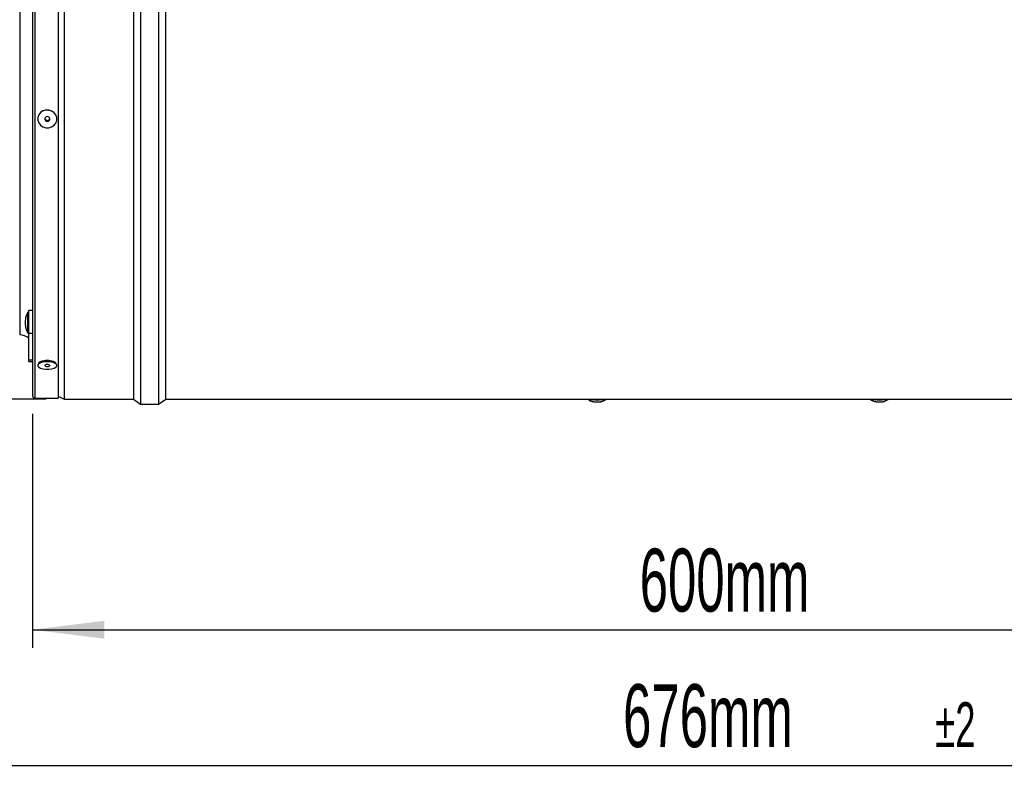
# Model space of a CAD drawing. Extents: x 5 to 297, y -3 to 205.
# Tile 15 of 31: x 56 to 111, y 110 to 153. Entities that reach past the tile are written whole.
import ezdxf

# ---------------------------------------------------------------- set-up
doc = ezdxf.new("R2010")
doc.units = 0
doc.layers.get('0').update_dxf_attribs({"linetype": 'CONTINUOUS'})
doc.styles.add('SLDTEXTSTYLE0', font='TXT', dxfattribs={"width": 0.605})
doc.dimstyles.new('SLDDIMSTYLE0', dxfattribs={"dimtxt": 3.5, "dimasz": 4, "dimexe": 0, "dimexo": 0.0625, "dimgap": 0.875, "dimtad": 1, "dimdec": 1, "dimlfac": 7, "dimrnd": 1e-09, "dimzin": 12, "dimtxsty": 'SLDTEXTSTYLE0', "dimsah": 1, "dimcen": 0.09, "dimazin": 3, "dimtfac": 1, "dimtofl": 0, "dimtmove": 0, "dimatfit": 3, "dimtolj": 1, "dimtzin": 12})
doc.dimstyles.new('SLDDIMSTYLE1', dxfattribs={"dimtxt": 3.5, "dimasz": 4, "dimexe": 0, "dimexo": 0.0625, "dimgap": 0.875, "dimtad": 1, "dimdec": 1, "dimlfac": 7, "dimrnd": 1e-09, "dimzin": 12, "dimtxsty": 'SLDTEXTSTYLE0', "dimsah": 1, "dimcen": 0.09, "dimazin": 3, "dimtol": 1, "dimtp": 2, "dimtm": 2, "dimtfac": 1, "dimtdec": 0, "dimtofl": 0, "dimtmove": 0, "dimatfit": 3, "dimtolj": 1})

# ---------------------------------------------------------------- blocks, each defined once
blk = doc.blocks.new('_D_1')
at = {"color": 7, "linetype": 'CONTINUOUS'}
for p, q in [((56.789, 130.582), (56.789, 117.568)), ((142.503, 130.582), (142.503, 117.568)), ((56.789, 118.568), (142.503, 118.568))]:
    blk.add_line(p, q, dxfattribs=at)
for points in [[(56.789, 118.568), (60.789, 118.068), (60.789, 119.068)], [(142.503, 118.568), (138.503, 119.068), (138.503, 118.068)]]:
    blk.add_solid(points, dxfattribs=at)
at = {"color": 7, "linetype": 'CONTINUOUS', "insert": (90.568, 123.079), "char_height": 3.5, "attachment_point": 1, "style": 'SLDTEXTSTYLE0'}
blk.add_mtext('600mm', dxfattribs=at)
blk = doc.blocks.new('_D_2')
at = {"color": 7, "linetype": 'CONTINUOUS'}
for p, q in [((51.361, 133.975), (51.361, 110.023)), ((147.932, 133.975), (147.932, 110.023)), ((51.361, 111.023), (147.932, 111.023))]:
    blk.add_line(p, q, dxfattribs=at)
for points in [[(51.361, 111.023), (55.361, 110.523), (55.361, 111.523)], [(147.932, 111.023), (143.932, 111.523), (143.932, 110.523)]]:
    blk.add_solid(points, dxfattribs=at)
at = {"color": 7, "linetype": 'CONTINUOUS', "attachment_point": 1, "style": 'SLDTEXTSTYLE0'}
for s, insert, char_height in [('676mm', (89.644, 115.535), 3.5), ('±2', (107.013, 114.534), 2.5)]:
    blk.add_mtext(s, dxfattribs=dict(at, insert=insert, char_height=char_height))
blk = doc.blocks.new('_D_4')
at = {"color": 7, "linetype": 'CONTINUOUS'}
for p, q in [((57.546, 181.975), (32.065, 181.975)), ((33.065, 181.975), (33.065, 131.404)), ((57.546, 131.404), (32.065, 131.404))]:
    blk.add_line(p, q, dxfattribs=at)
for points in [[(33.065, 181.975), (32.565, 177.975), (33.565, 177.975)], [(33.065, 131.404), (33.565, 135.404), (32.565, 135.404)]]:
    blk.add_solid(points, dxfattribs=at)
at = {"color": 7, "linetype": 'CONTINUOUS', "char_height": 3.5, "attachment_point": 1, "rotation": 90, "style": 'SLDTEXTSTYLE0'}
for s, insert in [('354mm', (28.543, 151.247)), ('%%c', (28.553, 146.144))]:
    blk.add_mtext(s, dxfattribs=dict(at, insert=insert))

msp = doc.modelspace()

# ---------------------------------------------------------------- linework, layer by layer
at = {"color": 8, "linetype": 'CONTINUOUS'}
for p, q in [((56.918, 181.925), (56.918, 131.454)), ((56.075, 178.404), (56.075, 134.975)), ((103.672, 131.269), (103.672, 131.264))]:
    msp.add_line(p, q, dxfattribs=at)
at = {"color": 7, "linetype": 'CONTINUOUS'}
for p, q in [((58.218, 181.925), (58.218, 131.454)), ((58.546, 181.975), (58.546, 131.404)), ((62.403, 181.975), (62.403, 131.404)), ((62.803, 182.261), (62.803, 131.118)), ((63.803, 182.261), (63.803, 131.118)), ((64.203, 131.404), (64.203, 181.975)), ((56.789, 181.796), (56.789, 131.582)), ((56.575, 136.229), (56.532, 136.229)), ((56.532, 135.918), (56.532, 136.229)), ((56.532, 135.086), (56.532, 135.918)), ((56.789, 136.322), (56.575, 136.322)), ((56.575, 135.043), (56.575, 136.322)), ((56.389, 135.722), (56.389, 135.8)), ((56.389, 135.514), (56.389, 135.722)), ((56.532, 135.086), (56.575, 135.086)), ((56.789, 135.043), (56.575, 135.043)), ((56.575, 133.558), (56.575, 135.043)), ((56.789, 133.558), (56.575, 133.558)), ((56.575, 133.484), (56.575, 133.558)), ((56.575, 133.484), (56.789, 133.484)), ((57.401, 133.479), (57.237, 133.418)), ((57.294, 133.525), (57.318, 133.505)), ((57.31, 133.535), (57.31, 133.445)), ((57.476, 133.5), (57.401, 133.479)), ((57.984, 133.418), (57.819, 133.479)), ((57.91, 133.445), (57.91, 133.535)), ((58.218, 131.568), (58.546, 131.404)), ((56.918, 131.454), (58.218, 131.454)), ((58.546, 131.404), (62.403, 131.404)), ((62.403, 131.404), (62.803, 131.118)), ((62.803, 131.118), (63.803, 131.118)), ((63.803, 131.118), (64.203, 131.404)), ((64.203, 131.404), (123.225, 131.404)), ((103.672, 131.264), (103.661, 131.268)), ((104.026, 131.249), (104.026, 131.248))]:
    msp.add_line(p, q, dxfattribs=at)
at = {"color": 7, "linetype": 'CONTINUOUS', "flags": 128}
for points in [[(57.37, 147.431), (57.234, 147.341), (57.135, 147.216), (57.082, 147.069), (57.081, 146.915), (57.132, 146.767), (57.229, 146.641), (57.364, 146.55), (57.523, 146.501), (57.691, 146.5), (57.851, 146.547), (57.987, 146.637), (58.086, 146.762), (58.139, 146.909), (58.14, 147.064), (58.089, 147.211), (57.991, 147.337), (57.856, 147.429), (57.697, 147.478), (57.53, 147.478), (57.37, 147.431)], [(57.546, 147.107), (57.502, 147.075), (57.475, 147.031), (57.468, 146.98), (57.483, 146.93), (57.517, 146.889), (57.565, 146.864), (57.621, 146.858), (57.675, 146.871), (57.718, 146.903), (57.746, 146.948), (57.753, 146.999), (57.738, 147.048), (57.704, 147.089), (57.655, 147.114), (57.6, 147.121), (57.546, 147.107)], [(57.37, 133.454), (57.234, 133.417), (57.135, 133.365), (57.082, 133.304), (57.081, 133.24), (57.132, 133.179), (57.229, 133.127), (57.364, 133.089), (57.523, 133.069), (57.691, 133.069), (57.851, 133.088), (57.987, 133.125), (58.086, 133.177), (58.139, 133.238), (58.14, 133.302), (58.089, 133.363), (57.991, 133.415), (57.856, 133.453), (57.697, 133.473), (57.53, 133.474), (57.37, 133.454)], [(57.546, 133.32), (57.502, 133.307), (57.475, 133.288), (57.468, 133.267), (57.483, 133.247), (57.517, 133.23), (57.565, 133.219), (57.621, 133.217), (57.675, 133.222), (57.718, 133.235), (57.746, 133.254), (57.753, 133.275), (57.738, 133.296), (57.704, 133.313), (57.655, 133.323), (57.6, 133.326), (57.546, 133.32)]]:
    msp.add_lwpolyline(points, dxfattribs=at)
at = {"color": 7, "linetype": 'CONTINUOUS'}
for centre, radius, start, end in [((57.61, 147.053), 0.145, 194.937, 345.063), ((57.103, 135.8), 0.714, 143.1301, 180), ((57.103, 135.514), 0.714, 180, 216.8699), ((56.075, 134.261), 0.714, 45.573, 90), ((57.61, 132.848), 0.665, 71.6366, 101.6238), ((56.918, 131.582), 0.129, 180, 270), ((88.192, 134.173), 2.814, 259.7576, 280.2424), ((103.907, 134.187), 2.828, 259.806, 280.194)]:
    msp.add_arc(centre, radius, start, end, dxfattribs=at)
for points, knots in [([(57.406, 147.443), (57.414, 147.448), (57.472, 147.487), (57.611, 147.499), (57.761, 147.483), (57.828, 147.436), (57.847, 147.423)], [0, 0, 0, 0, 0.066639, 0.460359, 0.853078, 1, 1, 1, 1]), ([(57.151, 133.369), (57.148, 133.374), (57.131, 133.402), (57.172, 133.455), (57.269, 133.517), (57.427, 133.559), (57.611, 133.574), (57.794, 133.559), (57.952, 133.517), (58.049, 133.455), (58.089, 133.403), (58.074, 133.376), (58.071, 133.373)], [0, 0, 0, 0, 0.0266, 0.1459689, 0.2651659, 0.3844386, 0.5037417, 0.6227415, 0.741773, 0.8610781, 0.9805566, 1, 1, 1, 1]), ([(57.222, 133.479), (57.22, 133.475), (57.214, 133.457), (57.221, 133.436), (57.237, 133.422), (57.24, 133.419)], [0, 0, 0, 0, 0.22769, 0.864366, 1, 1, 1, 1]), ([(57.29, 133.513), (57.289, 133.513), (57.283, 133.499), (57.291, 133.483), (57.31, 133.47), (57.31, 133.47)], [0, 0, 0, 0, 0.029194, 0.962167, 1, 1, 1, 1]), ([(57.91, 133.474), (57.916, 133.478), (57.931, 133.49), (57.929, 133.504), (57.928, 133.513)], [0, 0, 0, 0, 0.335143, 1, 1, 1, 1]), ([(57.962, 133.426), (57.975, 133.435), (58.001, 133.454), (57.999, 133.477), (57.998, 133.488)], [0, 0, 0, 0, 0.464764, 1, 1, 1, 1]), ([(57.98, 133.419), (57.983, 133.422), (58, 133.436), (58.007, 133.457), (58.001, 133.475), (57.999, 133.479)], [0, 0, 0, 0, 0.134433, 0.770785, 1, 1, 1, 1]), ([(87.664, 131.404), (87.697, 131.381), (87.765, 131.336), (87.852, 131.296), (87.905, 131.281), (87.919, 131.277)], [0, 0, 0, 0, 0.422715, 0.849742, 1, 1, 1, 1]), ([(87.939, 131.27), (87.933, 131.272), (87.923, 131.274), (87.919, 131.275), (87.917, 131.276)], [0, 0, 0, 0, 0.499459, 1, 1, 1, 1]), ([(87.917, 131.276), (87.917, 131.276), (87.916, 131.277), (87.923, 131.275), (87.936, 131.272), (87.954, 131.268), (87.974, 131.263), (87.992, 131.259), (88.003, 131.257), (88.006, 131.256)], [0, 0, 0, 0, 0.086818, 0.251602, 0.41133, 0.570075, 0.732039, 0.89999, 1, 1, 1, 1]), ([(88.006, 131.256), (88.016, 131.253), (88.036, 131.249), (88.069, 131.244), (88.099, 131.241), (88.123, 131.241), (88.137, 131.243), (88.141, 131.245), (88.142, 131.246)], [0, 0, 0, 0, 0.182968, 0.366407, 0.54287, 0.714402, 0.88722, 1, 1, 1, 1]), ([(88.142, 131.246), (88.144, 131.247), (88.148, 131.249), (88.163, 131.252), (88.182, 131.254), (88.204, 131.255), (88.224, 131.254), (88.243, 131.253), (88.257, 131.251), (88.265, 131.249), (88.267, 131.247), (88.268, 131.247)], [0, 0, 0, 0, 0.122265, 0.244806, 0.364351, 0.479052, 0.590235, 0.700732, 0.81347, 0.930375, 1, 1, 1, 1]), ([(88.268, 131.247), (88.269, 131.245), (88.273, 131.243), (88.292, 131.242), (88.317, 131.244), (88.347, 131.248), (88.374, 131.253), (88.39, 131.257), (88.396, 131.258)], [0, 0, 0, 0, 0.182928, 0.36637, 0.542835, 0.714367, 0.887185, 1, 1, 1, 1]), ([(88.396, 131.258), (88.403, 131.26), (88.417, 131.264), (88.44, 131.269), (88.459, 131.274), (88.472, 131.278), (88.48, 131.28), (88.48, 131.28), (88.48, 131.28)], [0, 0, 0, 0, 0.193626, 0.38783, 0.577287, 0.759069, 0.935271, 1, 1, 1, 1]), ([(88.479, 131.282), (88.492, 131.286), (88.56, 131.305), (88.642, 131.344), (88.701, 131.392), (88.715, 131.404)], [0, 0, 0, 0, 0.148852, 0.792204, 1, 1, 1, 1]), ([(103.381, 131.404), (103.392, 131.394), (103.438, 131.359), (103.525, 131.315), (103.613, 131.279), (103.664, 131.267), (103.677, 131.264)], [0, 0, 0, 0, 0.134478, 0.525993, 0.880112, 1, 1, 1, 1]), ([(103.658, 131.27), (103.658, 131.27), (103.656, 131.27), (103.661, 131.27), (103.671, 131.269), (103.687, 131.267), (103.706, 131.263), (103.727, 131.259), (103.744, 131.255), (103.754, 131.252), (103.757, 131.251)], [0, 0, 0, 0, 0.001327, 0.1594, 0.311069, 0.458083, 0.604188, 0.753253, 0.907828, 1, 1, 1, 1]), ([(103.693, 131.261), (103.693, 131.26), (103.694, 131.259), (103.686, 131.261), (103.676, 131.263), (103.672, 131.264)], [0, 0, 0, 0, 0.248655, 0.703244, 1, 1, 1, 1]), ([(103.757, 131.251), (103.767, 131.249), (103.785, 131.245), (103.818, 131.241), (103.849, 131.239), (103.876, 131.24), (103.894, 131.242), (103.901, 131.244), (103.903, 131.245)], [0, 0, 0, 0, 0.182956, 0.366396, 0.542859, 0.714392, 0.88721, 1, 1, 1, 1]), ([(103.903, 131.245), (103.907, 131.246), (103.913, 131.249), (103.93, 131.252), (103.951, 131.254), (103.973, 131.256), (103.993, 131.256), (104.009, 131.255), (104.021, 131.253), (104.026, 131.251), (104.026, 131.25), (104.026, 131.249)], [0, 0, 0, 0, 0.122276, 0.244818, 0.364362, 0.479063, 0.590245, 0.700743, 0.813481, 0.930386, 1, 1, 1, 1]), ([(104.028, 131.246), (104.031, 131.245), (104.039, 131.245), (104.061, 131.247), (104.088, 131.252), (104.115, 131.258), (104.131, 131.262), (104.138, 131.264)], [0, 0, 0, 0, 0.224519, 0.440499, 0.650444, 0.861964, 1, 1, 1, 1]), ([(104.138, 131.264), (104.145, 131.265), (104.16, 131.269), (104.178, 131.275), (104.186, 131.278), (104.189, 131.279)], [0, 0, 0, 0, 0.393985, 0.78886, 1, 1, 1, 1]), ([(104.189, 131.281), (104.222, 131.292), (104.31, 131.32), (104.387, 131.372), (104.435, 131.404)], [0, 0, 0, 0, 0.382891, 1, 1, 1, 1])]:
    msp.add_open_spline(points, degree=3, knots=knots, dxfattribs=at)

# ---------------------------------------------------------------- dimensions: what is measured, and where the dimension line sits
dim = msp.add_linear_dim(base=(33.065, 131.404), p1=(58.546, 181.975), p2=(58.546, 131.404), angle=90, text='%%c<>', dimstyle='SLDDIMSTYLE0', dxfattribs=at)
dim.commit()
dim.dimension.update_dxf_attribs({"geometry": '_D_4', "text_midpoint": (33.065, 156.711), "dimtype": 160})
for base, p1, p2, dimstyle, picture, middle in [((147.932, 111.023), (51.361, 134.975), (147.932, 134.975), 'SLDDIMSTYLE1', '_D_2', (100.226, 111.023)), ((142.503, 118.568), (56.789, 131.582), (142.503, 131.582), 'SLDDIMSTYLE0', '_D_1', (98.584, 118.568))]:
    dim = msp.add_linear_dim(base=base, p1=p1, p2=p2, angle=0, dimstyle=dimstyle, dxfattribs=at)
    dim.commit()
    dim.dimension.update_dxf_attribs({"geometry": picture, "text_midpoint": middle, "dimtype": 160})

doc.saveas('drawing.dxf')
